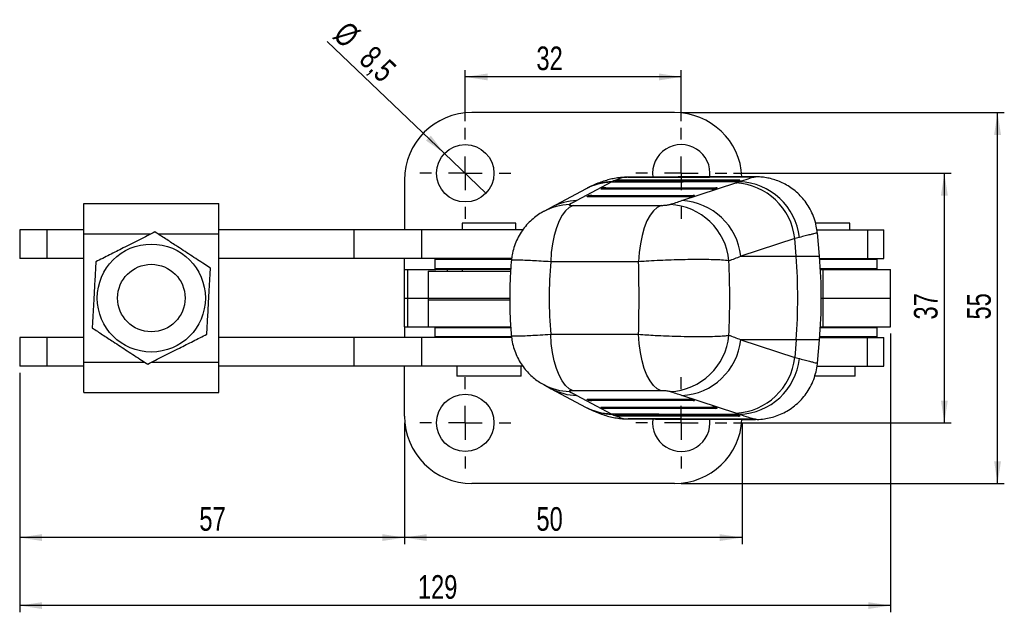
# Model space of a CAD drawing. Extents: x 44 to 396, y 7 to 317.
# Tile 1 of 8: x 95 to 241, y 7 to 95. Entities that reach past the tile are written whole.
import ezdxf

# ---------------------------------------------------------------- set-up
doc = ezdxf.new("R2010")
doc.units = 0
doc.layers.get('0').update_dxf_attribs({"linetype": 'CONTINUOUS'})
doc.styles.add('SLDTEXTSTYLE0', font='TXT', dxfattribs={"width": 0.75})
doc.dimstyles.new('SLDDIMSTYLE0', dxfattribs={"dimtxt": 3.5, "dimasz": 3.302, "dimexe": 0, "dimexo": 0.0625, "dimgap": 0.875, "dimtad": 1, "dimdec": 0, "dimrnd": 1e-09, "dimzin": 12, "dimtxsty": 'SLDTEXTSTYLE0', "dimsah": 1, "dimcen": 0.09, "dimazin": 3, "dimtfac": 1, "dimtdec": 0, "dimtofl": 0, "dimtmove": 0, "dimatfit": 3, "dimtolj": 1, "dimtzin": 12})
doc.dimstyles.new('SLDDIMSTYLE1', dxfattribs={"dimtxt": 3.5, "dimasz": 3.302, "dimexe": 0, "dimexo": 0.0625, "dimgap": 0.875, "dimtad": 1, "dimdec": 3, "dimrnd": 1e-09, "dimzin": 12, "dimtxsty": 'SLDTEXTSTYLE0', "dimsah": 1, "dimcen": 0.09, "dimazin": 3, "dimtfac": 1, "dimtdec": 3, "dimtofl": 0, "dimtmove": 0, "dimatfit": 3, "dimtolj": 1, "dimtzin": 12})
doc.dimstyles.new('SLDDIMSTYLE2', dxfattribs={"dimtxt": 3.5, "dimasz": 3.302, "dimexe": 0, "dimexo": 0.0625, "dimgap": 0.875, "dimtad": 1, "dimdec": 3, "dimrnd": 1e-09, "dimzin": 12, "dimtxsty": 'SLDTEXTSTYLE0', "dimblk1": 'NONE', "dimsah": 1, "dimcen": 0, "dimazin": 3, "dimtfac": 1, "dimtdec": 3, "dimtmove": 0, "dimatfit": 3, "dimtolj": 1, "dimtzin": 12})

# ---------------------------------------------------------------- blocks, each defined once
blk = doc.blocks.new('_D_2')
at = {"color": 179, "linetype": 'CONTINUOUS'}
for p, q in [((200.76, 72.42), (232.98, 72.42)), ((231.98, 35.42), (231.98, 72.42)), ((200.76, 35.42), (232.98, 35.42))]:
    blk.add_line(p, q, dxfattribs=at)
for points in [[(231.98, 72.42), (231.47, 69.12), (232.49, 69.12)], [(231.98, 35.42), (232.49, 38.73), (231.47, 38.73)]]:
    blk.add_solid(points, dxfattribs=at)
at = {"color": 179, "linetype": 'CONTINUOUS', "insert": (227.47, 50.74, -58.07), "char_height": 3.5, "attachment_point": 1, "rotation": 90, "style": 'SLDTEXTSTYLE0'}
blk.add_mtext('37', dxfattribs=at)
blk = doc.blocks.new('_D_3')
at = {"color": 179, "linetype": 'CONTINUOUS'}
for p, q in [((193.01, 81.42), (240.86, 81.42)), ((239.86, 26.42), (239.86, 81.42)), ((193.01, 26.42), (240.86, 26.42))]:
    blk.add_line(p, q, dxfattribs=at)
for points in [[(239.86, 81.42), (239.35, 78.12), (240.37, 78.12)], [(239.86, 26.42), (240.37, 29.73), (239.35, 29.73)]]:
    blk.add_solid(points, dxfattribs=at)
at = {"color": 179, "linetype": 'CONTINUOUS', "insert": (235.35, 50.74, -58.07), "char_height": 3.5, "attachment_point": 1, "rotation": 90, "style": 'SLDTEXTSTYLE0'}
blk.add_mtext('55', dxfattribs=at)
blk = doc.blocks.new('_D_4')
at = {"color": 179, "linetype": 'CONTINUOUS'}
for p, q in [((161.01, 80.17), (161.01, 87.71)), ((193.01, 80.17), (193.01, 87.71)), ((193.01, 86.71), (161.01, 86.71))]:
    blk.add_line(p, q, dxfattribs=at)
for points in [[(161.01, 86.71), (164.31, 86.2), (164.31, 87.22)], [(193.01, 86.71), (189.71, 87.22), (189.71, 86.2)]]:
    blk.add_solid(points, dxfattribs=at)
at = {"color": 179, "linetype": 'CONTINUOUS', "insert": (171.55, 91.22, -58.07), "char_height": 3.5, "attachment_point": 1, "style": 'SLDTEXTSTYLE0'}
blk.add_mtext('32', dxfattribs=at)
blk = doc.blocks.new('_D_5')
at = {"color": 179, "linetype": 'CONTINUOUS'}
for p, q in [((152.01, 35.42), (152.01, 17.41)), ((202.01, 35.42), (202.01, 17.41)), ((202.01, 18.41), (152.01, 18.41))]:
    blk.add_line(p, q, dxfattribs=at)
for points in [[(152.01, 18.41), (155.31, 17.9), (155.31, 18.92)], [(202.01, 18.41), (198.71, 18.92), (198.71, 17.9)]]:
    blk.add_solid(points, dxfattribs=at)
at = {"color": 179, "linetype": 'CONTINUOUS', "insert": (171.55, 22.92, -58.07), "char_height": 3.5, "attachment_point": 1, "style": 'SLDTEXTSTYLE0'}
blk.add_mtext('50', dxfattribs=at)
blk = doc.blocks.new('_D_6')
at = {"color": 179, "linetype": 'CONTINUOUS'}
for p, q in [((224.01, 48.67), (224.01, 7.33)), ((95.01, 42.82), (95.01, 7.33)), ((224.01, 8.33), (95.01, 8.33))]:
    blk.add_line(p, q, dxfattribs=at)
for points in [[(95.01, 8.33), (98.31, 7.82), (98.31, 8.83)], [(224.01, 8.33), (220.71, 8.83), (220.71, 7.82)]]:
    blk.add_solid(points, dxfattribs=at)
at = {"color": 179, "linetype": 'CONTINUOUS', "insert": (153.99, 12.84, -58.07), "char_height": 3.5, "attachment_point": 1, "style": 'SLDTEXTSTYLE0'}
blk.add_mtext('129', dxfattribs=at)
blk = doc.blocks.new('_D_7')
at = {"color": 179, "linetype": 'CONTINUOUS'}
for p, q in [((95.01, 42.82), (95.01, 17.41)), ((152.01, 35.42), (152.01, 17.41)), ((152.01, 18.41), (95.01, 18.41))]:
    blk.add_line(p, q, dxfattribs=at)
for points in [[(95.01, 18.41), (98.31, 17.9), (98.31, 18.92)], [(152.01, 18.41), (148.71, 18.92), (148.71, 17.9)]]:
    blk.add_solid(points, dxfattribs=at)
at = {"color": 179, "linetype": 'CONTINUOUS', "insert": (121.62, 22.92, -58.07), "char_height": 3.5, "attachment_point": 1, "style": 'SLDTEXTSTYLE0'}
blk.add_mtext('57', dxfattribs=at)
blk = doc.blocks.new('_D_8')
at = {"color": 179, "linetype": 'CONTINUOUS'}
for q in [(140.57, 91.95), (164.08, 69.49)]:
    blk.add_line((157.94, 75.36), q, dxfattribs=at)
blk.add_solid([(157.94, 75.36), (155.9, 78.01), (155.2, 77.27)], dxfattribs=at)
at = {"color": 179, "linetype": 'CONTINUOUS', "char_height": 3.5, "attachment_point": 1, "rotation": 316.3024, "style": 'SLDTEXTSTYLE0'}
for s, insert in [('%%c', (143.67, 95.2, -58.07)), ('8,5', (147.52, 91.59, -58.07))]:
    blk.add_mtext(s, dxfattribs=dict(at, insert=insert))
blk = doc.blocks.new('_NONE')
blk = doc.blocks.new('SW_CENTERMARKSYMBOL_4')
at = {"color": 0, "linetype": 'CONTINUOUS'}
for p, q in [((0, 5), (0, 6.75)), ((0, 0), (0, 2.5)), ((-5, 0), (-6.75, 0)), ((0, 0), (-2.5, 0)), ((0, 0), (0, -2.5)), ((0, 0), (2.5, 0)), ((5, 0), (6.75, 0)), ((0, -5), (0, -6.75))]:
    blk.add_line(p, q, dxfattribs=at)
blk = doc.blocks.new('SW_CENTERMARKSYMBOL_5')
at = {"color": 0, "linetype": 'CONTINUOUS'}
for p, q in [((0, 5), (0, 6.75)), ((0, 0), (0, 2.5)), ((-5, 0), (-6.75, 0)), ((0, 0), (-2.5, 0)), ((0, 0), (0, -2.5)), ((0, 0), (2.5, 0)), ((5, 0), (6.75, 0)), ((0, -5), (0, -6.75))]:
    blk.add_line(p, q, dxfattribs=at)
blk = doc.blocks.new('SW_CENTERMARKSYMBOL_6')
at = {"color": 0, "linetype": 'CONTINUOUS'}
for p, q in [((0, 5), (0, 6.75)), ((0, 0), (0, 2.5)), ((-5, 0), (-6.75, 0)), ((0, 0), (-2.5, 0)), ((0, 0), (0, -2.5)), ((0, 0), (2.5, 0)), ((5, 0), (6.75, 0)), ((0, -5), (0, -6.75))]:
    blk.add_line(p, q, dxfattribs=at)
blk = doc.blocks.new('SW_CENTERMARKSYMBOL_7')
at = {"color": 0, "linetype": 'CONTINUOUS'}
for p, q in [((0, 5), (0, 6.75)), ((0, 0), (0, 2.5)), ((-5, 0), (-6.75, 0)), ((0, 0), (-2.5, 0)), ((0, 0), (0, -2.5)), ((0, 0), (2.5, 0)), ((5, 0), (6.75, 0)), ((0, -5), (0, -6.75))]:
    blk.add_line(p, q, dxfattribs=at)

msp = doc.modelspace()

# ---------------------------------------------------------------- linework, layer by layer
at = {"color": 7, "linetype": 'CONTINUOUS'}
for p, q in [((192.008825, 81.424526), (162.008825, 81.424526)), ((185.896276, 71.84561), (184.994708, 71.842092)), ((185.29305, 71.841522), (185.169004, 71.834412)), ((185.452398, 71.843779), (185.861209, 71.843779)), ((185.861209, 71.843779), (185.861209, 71.846)), ((203.980104, 71.91619), (199.140475, 71.897301)), ((203.721064, 71.913817), (203.721064, 71.909358)), ((203.784945, 71.899527), (203.838666, 71.902564)), ((203.838666, 71.902564), (203.950655, 71.91187)), ((203.950655, 71.91187), (203.950763, 71.912509)), ((203.980277, 71.893899), (203.989501, 71.895105)), ((152.008825, 71.424526), (152.008825, 64.02406)), ((178.821012, 70.086575), (173.758008, 67.369445)), ((182.611974, 71.086366), (177.54897, 68.369237)), ((181.12476, 70.128445), (181.273639, 70.211963)), ((181.311576, 70.226266), (181.83746, 70.226266)), ((197.536357, 70.089946), (181.349237, 70.083358)), ((181.83746, 70.278533), (198.118913, 70.285163)), ((181.83746, 70.226266), (181.83746, 70.278533)), ((198.118913, 70.232893), (181.83746, 70.226266)), ((182.766615, 71.162608), (182.611974, 71.086366)), ((183.187209, 71.272363), (183.180456, 71.268434)), ((183.33602, 71.342501), (183.187209, 71.272363)), ((183.372924, 71.35384), (183.33602, 71.342501)), ((183.372924, 71.35384), (183.900106, 71.35384)), ((201.488488, 71.415634), (183.900106, 71.39562)), ((183.900106, 71.35384), (183.900106, 71.39562)), ((193.08648, 68.369237), (201.085766, 70.983135)), ((198.32014, 70.23033), (198.076929, 70.146774)), ((198.118913, 70.285163), (198.118913, 70.232893)), ((201.446458, 71.29724), (201.689648, 71.370366)), ((201.488488, 71.415634), (201.488488, 71.371848)), ((201.689648, 71.370366), (201.694566, 71.371848)), ((179.062114, 68.971338), (179.210993, 69.054857)), ((179.24893, 69.069158), (179.774814, 69.069158)), ((194.16678, 68.932309), (179.286591, 68.926251)), ((179.774814, 69.121428), (194.749335, 69.127523)), ((179.774814, 69.069158), (179.774814, 69.121428)), ((194.749335, 69.075254), (179.774814, 69.069158)), ((194.950565, 69.072691), (194.707351, 68.989135)), ((194.749335, 69.127523), (194.749335, 69.075254)), ((104.508827, 67.924061), (124.508827, 67.924061)), ((104.508827, 63.42406), (104.508827, 67.924061)), ((124.508827, 63.42406), (124.508827, 67.924061)), ((173.758624, 67.369776), (172.636471, 66.766106)), ((176.987072, 67.659862), (190.006111, 67.659862)), ((160.540075, 65.02406), (160.540075, 64.02406)), ((168.477575, 65.02406), (160.540075, 65.02406)), ((168.477575, 64.02406), (168.477575, 65.02406)), ((217.977575, 65.02406), (212.867143, 65.02406)), ((217.977575, 64.02406), (217.977575, 65.02406)), ((95.008823, 64.02406), (95.008823, 59.77406)), ((99.008823, 64.02406), (95.008823, 64.02406)), ((99.008823, 64.02406), (99.008823, 59.77406)), ((104.508827, 64.02406), (99.008823, 64.02406)), ((104.508827, 44.42406), (104.508827, 63.42406)), ((144.508826, 64.02406), (124.508827, 64.02406)), ((124.508827, 44.42406), (124.508827, 63.42406)), ((144.508826, 64.02406), (144.508826, 59.77406)), ((154.508824, 64.02406), (144.508826, 64.02406)), ((154.508824, 64.02406), (154.508824, 59.77406)), ((169.542112, 64.02406), (154.508824, 64.02406)), ((209.81289, 62.730375), (201.813605, 60.116476)), ((210.510115, 62.906661), (209.81289, 62.730375)), ((210.018917, 60.116476), (209.81289, 62.730375)), ((213.08774, 64.02406), (220.570235, 64.02406)), ((213.481332, 60.116476), (213.178779, 63.574672)), ((220.570235, 64.02406), (220.570235, 59.77406)), ((220.570235, 64.02406), (223.008825, 64.02406)), ((223.008825, 59.77406), (223.008825, 64.02406)), ((201.813605, 60.116476), (210.018917, 60.116476)), ((99.008823, 59.77406), (95.008823, 59.77406)), ((104.508827, 59.77406), (99.008823, 59.77406)), ((144.508826, 59.77406), (124.508827, 59.77406)), ((154.508824, 59.77406), (144.508826, 59.77406)), ((152.008825, 58.17406), (152.008825, 59.77406)), ((167.914033, 59.77406), (154.508824, 59.77406)), ((156.658825, 59.77406), (156.508825, 59.62406)), ((156.508825, 59.62406), (156.508825, 58.32406)), ((167.87196, 59.62406), (156.508825, 59.62406)), ((186.685287, 59.30244), (173.666248, 59.30244)), ((213.510456, 59.77406), (220.570235, 59.77406)), ((222.008827, 59.62406), (213.52269, 59.62406)), ((220.570235, 59.77406), (223.008825, 59.77406)), ((222.008827, 59.62406), (221.858824, 59.77406)), ((222.008827, 58.32406), (222.008827, 59.62406)), ((152.008825, 53.92406), (152.008825, 58.17406)), ((152.008825, 58.17406), (152.481018, 58.17406)), ((152.481018, 53.92406), (152.481018, 58.17406)), ((152.481018, 58.17406), (156.658825, 58.17406)), ((155.508824, 57.89281), (155.508824, 53.64281)), ((155.508824, 57.89281), (167.741549, 57.89281)), ((156.508825, 58.32406), (156.658825, 58.17406)), ((156.508825, 58.32406), (167.765428, 58.32406)), ((167.752653, 58.17406), (156.658825, 58.17406)), ((160.540075, 58.17406), (160.540075, 57.89281)), ((213.615327, 58.32406), (222.008827, 58.32406)), ((213.624476, 58.17406), (214.008826, 58.17406)), ((214.008826, 53.92406), (214.008826, 58.17406)), ((214.008826, 58.17406), (224.008823, 58.17406)), ((221.858824, 58.17406), (222.008827, 58.32406)), ((224.008823, 53.92406), (224.008823, 58.17406)), ((152.008825, 49.67406), (152.008825, 53.92406)), ((152.008825, 53.92406), (152.481018, 53.92406)), ((152.481018, 49.67406), (152.481018, 53.92406)), ((152.481018, 53.92406), (155.508824, 53.92406)), ((155.508824, 53.92406), (155.508824, 49.67406)), ((155.508824, 53.92406), (167.631331, 53.92406)), ((155.508824, 53.64281), (167.63351, 53.64281)), ((213.751699, 53.92406), (214.008826, 53.92406)), ((214.008826, 49.67406), (214.008826, 53.92406)), ((214.008826, 53.92406), (224.008823, 53.92406)), ((224.008823, 49.67406), (224.008823, 53.92406)), ((152.008825, 49.67406), (152.481018, 49.67406)), ((152.008825, 49.67406), (152.008825, 48.07406)), ((152.481018, 49.67406), (155.508824, 49.67406)), ((155.508824, 49.67406), (167.769207, 49.67406)), ((156.658825, 49.67406), (156.508825, 49.52406)), ((213.624476, 49.67406), (214.008826, 49.67406)), ((214.008826, 49.67406), (224.008823, 49.67406)), ((222.008827, 49.52406), (221.858824, 49.67406)), ((156.508825, 49.52406), (156.508825, 48.22406)), ((167.777048, 49.52406), (156.508825, 49.52406)), ((156.508825, 48.22406), (156.658825, 48.07406)), ((156.508825, 48.22406), (167.873366, 48.22406)), ((173.666248, 48.54568), (186.685287, 48.54568)), ((213.52269, 48.22406), (222.008827, 48.22406)), ((222.008827, 49.52406), (213.615327, 49.52406)), ((221.858824, 48.07406), (222.008827, 48.22406)), ((222.008827, 48.22406), (222.008827, 49.52406)), ((95.008823, 48.07406), (95.008823, 43.824061)), ((99.008823, 48.07406), (95.008823, 48.07406)), ((99.008823, 48.07406), (99.008823, 43.824061)), ((104.508827, 48.07406), (99.008823, 48.07406)), ((144.508826, 48.07406), (124.508827, 48.07406)), ((144.508826, 48.07406), (144.508826, 43.824061)), ((154.508824, 48.07406), (144.508826, 48.07406)), ((154.508824, 48.07406), (154.508824, 43.824061)), ((167.914772, 48.07406), (154.508824, 48.07406)), ((210.018917, 47.731645), (201.813605, 47.731645)), ((201.813605, 47.731645), (209.81289, 45.117746)), ((210.018917, 47.731645), (209.81289, 45.117746)), ((213.178741, 44.272989), (213.481332, 47.731645)), ((213.510456, 48.07406), (220.570235, 48.07406)), ((220.570235, 43.824061), (220.570235, 48.07406)), ((220.570235, 48.07406), (223.008825, 48.07406)), ((223.008825, 43.824061), (223.008825, 48.07406)), ((99.008823, 43.824061), (95.008823, 43.824061)), ((104.508827, 43.824061), (99.008823, 43.824061)), ((104.508827, 39.92406), (104.508827, 44.42406)), ((124.508827, 39.92406), (124.508827, 44.42406)), ((144.508826, 43.824061), (124.508827, 43.824061)), ((154.508824, 43.824061), (144.508826, 43.824061)), ((152.008825, 36.423594), (152.008825, 43.824061)), ((169.538985, 43.824061), (154.508824, 43.824061)), ((159.746325, 43.824061), (159.746325, 42.32406)), ((169.271325, 42.32406), (169.271325, 43.824061)), ((209.81289, 45.117746), (210.510115, 44.94146)), ((213.109283, 43.824061), (220.570235, 43.824061)), ((218.771326, 42.32406), (218.771326, 43.824061)), ((220.570235, 43.824061), (223.008825, 43.824061)), ((169.271325, 42.32406), (159.746325, 42.32406)), ((218.771326, 42.32406), (212.763997, 42.32406)), ((172.636471, 41.082014), (173.758624, 40.478345)), ((104.508827, 39.92406), (124.508827, 39.92406)), ((173.758008, 40.478675), (178.821012, 37.761545)), ((190.006111, 40.188258), (176.987072, 40.188258)), ((177.54897, 39.478884), (182.611974, 36.761754)), ((201.085766, 36.864985), (193.08648, 39.478884)), ((179.210993, 38.793264), (179.062114, 38.876782)), ((179.774814, 38.778962), (179.24893, 38.778962)), ((179.286591, 38.921869), (194.16678, 38.915812)), ((179.774814, 38.778962), (194.749335, 38.772867)), ((179.774814, 38.726693), (179.774814, 38.778962)), ((194.749335, 38.720597), (179.774814, 38.726693)), ((194.707351, 38.858985), (194.950565, 38.775429)), ((194.749335, 38.772867), (194.749335, 38.720597)), ((181.273639, 37.636158), (181.12476, 37.719675)), ((181.83746, 37.621855), (181.311576, 37.621855)), ((181.349237, 37.764762), (197.536357, 37.758174)), ((181.83746, 37.621855), (198.118913, 37.615227)), ((181.83746, 37.569587), (181.83746, 37.621855)), ((198.118913, 37.562958), (181.83746, 37.569587)), ((182.611974, 36.761754), (182.766615, 36.685512)), ((183.187209, 36.575758), (183.33602, 36.50562)), ((183.33602, 36.50562), (183.372924, 36.49428)), ((183.900106, 36.49428), (183.372924, 36.49428)), ((183.900106, 36.452501), (183.900106, 36.49428)), ((198.076929, 37.701347), (198.32014, 37.61779)), ((198.118913, 37.615227), (198.118913, 37.562958)), ((201.689648, 36.477755), (201.446458, 36.55088)), ((201.488488, 36.476272), (201.488488, 36.432487)), ((201.694566, 36.476272), (201.689648, 36.477755)), ((183.900106, 36.452501), (201.488488, 36.432487)), ((184.991904, 36.00767), (185.886629, 36.003695)), ((185.169004, 36.013708), (185.29305, 36.006598)), ((198.865595, 35.951811), (203.986645, 35.933048)), ((203.721064, 35.938763), (203.721064, 35.934304)), ((203.838666, 35.945556), (203.784945, 35.948594)), ((203.950655, 35.93625), (203.838666, 35.945556)), ((203.952205, 35.935594), (203.950655, 35.93625)), ((192.008825, 26.423595), (162.008825, 26.423595))]:
    msp.add_line(p, q, dxfattribs=at)
at = {"color": 8, "linetype": 'CONTINUOUS'}
for p, q in [((185.861172, 71.831443), (185.861209, 71.843779)), ((203.956525, 71.909358), (203.721064, 71.909358)), ((181.127253, 70.103154), (181.12476, 70.128445)), ((183.187209, 71.272363), (183.188238, 71.258531)), ((198.118913, 70.232893), (198.327207, 70.232893)), ((201.486443, 71.308468), (201.488488, 71.371848)), ((201.488488, 71.371848), (201.696696, 71.371848)), ((179.064607, 68.946048), (179.062114, 68.971338)), ((194.749335, 69.075254), (194.95763, 69.075254)), ((104.508827, 63.42406), (114.456544, 63.42406)), ((115.508734, 63.42406), (124.508827, 63.42406)), ((210.018917, 60.116476), (213.481332, 60.116476)), ((158.397597, 57.89281), (158.397597, 58.17406)), ((213.481332, 47.731645), (210.018917, 47.731645)), ((104.508827, 44.42406), (113.50892, 44.42406)), ((114.561102, 44.42406), (124.508827, 44.42406)), ((179.064607, 38.902072), (179.062114, 38.876782)), ((194.95763, 38.772867), (194.749335, 38.772867)), ((181.127253, 37.744966), (181.12476, 37.719675)), ((198.327207, 37.615227), (198.118913, 37.615227)), ((201.486443, 36.539652), (201.488488, 36.476272)), ((201.698887, 36.476272), (201.488488, 36.476272)), ((185.861172, 36.016694), (185.861209, 36.004341)), ((203.956525, 35.938763), (203.721064, 35.938763))]:
    msp.add_line(p, q, dxfattribs=at)
at = {"color": 7, "linetype": 'CONTINUOUS', "flags": 128}
for points in [[(181.349237, 70.083358), (181.288373, 70.084161), (181.234364, 70.086599), (181.18882, 70.090598), (181.153099, 70.096039), (181.128266, 70.102759), (181.115063, 70.11056), (181.113882, 70.119208), (181.12476, 70.128445)], [(183.411468, 71.232627), (184.145513, 71.233208), (187.09288, 71.235462), (198.882348, 71.243481), (200.905648, 71.244717)], [(201.488488, 71.371848), (192.651736, 71.363357), (183.900106, 71.35384)], [(179.286591, 68.926251), (179.225728, 68.927054), (179.171718, 68.929492), (179.126174, 68.93349), (179.090453, 68.938932), (179.06562, 68.945653), (179.052417, 68.953454), (179.051236, 68.962102), (179.062114, 68.971338)], [(176.987072, 67.659862), (176.418378, 67.369096), (175.874609, 66.879412), (175.368114, 66.201931), (174.910399, 65.35204), (174.511858, 64.349044), (174.181543, 63.215721), (173.926957, 61.977813), (173.753882, 60.663435), (173.666248, 59.30244)], [(190.006111, 67.659862), (189.437418, 67.369096), (188.893649, 66.879412), (188.387154, 66.201931), (187.929438, 65.35204), (187.530897, 64.349044), (187.200582, 63.215721), (186.945996, 61.977813), (186.772921, 60.663435), (186.685287, 59.30244)], [(176.987072, 40.188258), (176.418378, 40.479025), (175.874609, 40.968708), (175.368114, 41.64619), (174.910399, 42.49608), (174.511858, 43.499076), (174.181543, 44.632399), (173.926957, 45.870308), (173.753882, 47.184685), (173.666248, 48.54568)], [(190.006111, 40.188258), (189.437418, 40.479025), (188.893649, 40.968708), (188.387154, 41.64619), (187.929438, 42.49608), (187.530897, 43.499076), (187.200582, 44.632399), (186.945996, 45.870308), (186.772921, 47.184685), (186.685287, 48.54568)], [(179.062114, 38.876782), (179.051236, 38.886019), (179.052417, 38.894666), (179.06562, 38.902467), (179.090453, 38.909188), (179.126174, 38.91463), (179.171718, 38.918628), (179.225728, 38.921066), (179.286591, 38.921869)], [(181.12476, 37.719675), (181.113882, 37.728912), (181.115063, 37.73756), (181.128266, 37.745361), (181.153099, 37.752081), (181.18882, 37.757522), (181.234364, 37.761521), (181.288373, 37.763959), (181.349237, 37.764762)], [(200.905648, 36.603403), (200.178872, 36.603843), (197.231506, 36.605675), (185.442037, 36.613906), (183.411468, 36.615493)], [(183.900106, 36.49428), (192.651736, 36.484764), (201.488488, 36.476272)]]:
    msp.add_lwpolyline(points, dxfattribs=at)
at = {"color": 8, "linetype": 'CONTINUOUS', "flags": 128}
for points in [[(181.303123, 70.083803), (181.28638, 70.134262), (181.273639, 70.211963)], [(183.33602, 71.342501), (183.347737, 71.264318), (183.357196, 71.231874)], [(183.892314, 71.231662), (183.897342, 71.280147), (183.900106, 71.35384)], [(198.118913, 70.232893), (198.116204, 70.160535), (198.116184, 70.160259)], [(179.240477, 68.926696), (179.223734, 68.977155), (179.210993, 69.054857)], [(194.749335, 69.075254), (194.746629, 69.002896), (194.746609, 69.002622)], [(179.240477, 38.921424), (179.223734, 38.870965), (179.210993, 38.793264)], [(194.749335, 38.772867), (194.746629, 38.845224), (194.746609, 38.845499)], [(181.303123, 37.764317), (181.28638, 37.713858), (181.273639, 37.636158)], [(183.33602, 36.50562), (183.347737, 36.583802), (183.357202, 36.616265)], [(183.900106, 36.49428), (183.897342, 36.567974), (183.89231, 36.616488)], [(198.118913, 37.615227), (198.116204, 37.687585), (198.116184, 37.687861)]]:
    msp.add_lwpolyline(points, dxfattribs=at)
at = {"color": 7, "linetype": 'CONTINUOUS'}
for centre, radius in [((161.008825, 72.424525), 4.25), ((114.508825, 53.92406), 8), ((114.508825, 53.92406), 5), ((161.008825, 35.423595), 4.25)]:
    msp.add_circle(centre, radius, dxfattribs=at)
for centre, radius, start, end in [((162.008825, 71.424525), 10, 90, 180), ((192.008825, 71.424525), 10, 2.80369994, 90), ((193.008825, 72.424525), 4.25, 352.69898292, 187.82319525), ((181.35806, 70.045512), 0.186635, 104.42214597, 116.89343323), ((197.579712, 72.277044), 2.187528, 268.86438512, 283.13794408), ((198.253487, 70.425133), 0.20589, 288.88856244, 290.98061726), ((200.628547, 61.758878), 9.235581, 6.03814671, 87.16234185), ((201.302016, 61.90128), 9.262822, 6.23112043, 88.1783573), ((179.295412, 68.888387), 0.186651, 104.42001653, 116.8901723), ((194.210139, 71.119398), 2.18752, 268.86426298, 283.13787095), ((194.882019, 69.272732), 0.211458, 288.9145566, 290.95095663), ((190.874653, 58.568673), 9.242557, 5.55062882, 87.11110164), ((192.62926, 59.144977), 9.235584, 6.03816166, 87.16233588), ((131.429588, 53.92406), 78.832916, 355.49470986, 4.50529014), ((142.7017, 53.92406), 71.05, 355, 5), ((190.874653, 49.279447), 9.242557, 272.88889836, 354.44937118), ((192.62926, 48.703144), 9.235584, 272.83766412, 353.96183834), ((200.628547, 46.089242), 9.235581, 272.83765815, 353.96185329), ((201.302016, 45.94684), 9.262822, 271.8216427, 353.76887957), ((179.295412, 38.959733), 0.186651, 243.1098277, 255.57998347), ((194.210139, 36.728722), 2.18752, 76.86212905, 91.13573702), ((194.882019, 38.575389), 0.211458, 69.04904337, 71.0854434), ((181.35806, 37.802608), 0.186635, 243.10656677, 255.57785403), ((197.579712, 35.571076), 2.187528, 76.86205592, 91.13561488), ((198.253487, 37.422987), 0.20589, 69.01938274, 71.11143756), ((162.008825, 36.423595), 10, 180, 270), ((193.008825, 35.423595), 4.25, 172.18321543, 7.29440876), ((192.008825, 36.423595), 10, 270, 357.20009481)]:
    msp.add_arc(centre, radius, start, end, dxfattribs=at)
at = {"color": 8, "linetype": 'CONTINUOUS'}
for centre, radius, start, end in [((182.812411, 62.639266), 8.449478, 91.35928946, 118.18916927), ((182.962472, 62.695867), 8.469006, 91.32515527, 116.95882105), ((180.923064, 70.223946), 0.914399, 351.16803393, 0.14535911), ((178.873479, 69.065848), 0.90134, 351.10286998, 0.21041012), ((176.644983, 59.321707), 8.454993, 91.36866713, 118.54587152), ((177.749434, 59.922026), 8.449589, 91.3594532, 118.17670036), ((176.645053, 48.526821), 8.455403, 241.66782609, 268.63092827), ((177.749434, 47.926095), 8.449589, 241.82329964, 268.6405468), ((178.873479, 38.782272), 0.90134, 359.78958988, 8.89713002), ((182.812411, 45.208854), 8.449478, 241.81083073, 268.64071054), ((182.962473, 45.152261), 8.469014, 243.04719533, 268.67483967), ((180.923064, 37.624174), 0.914399, 359.85464089, 8.83196607)]:
    msp.add_arc(centre, radius, start, end, dxfattribs=at)
at = {"color": 7, "linetype": 'CONTINUOUS'}
for centre, major_axis, ratio, start_param, end_param in [((181.66686, 70.222404), (0.405989, 0.024098), 0.1248675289, 1.1297240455, 2.6289945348), ((197.948313, 70.229031), (0.405989, 0.024098), 0.1248675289, 5.9082954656, 7.4129093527), ((177.882871, 70.985005), (25.607502, 1.520178), 0.1248732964, 5.8388839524, 5.8886930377), ((179.604214, 69.065297), (0.405989, 0.024098), 0.1248675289, 1.1297240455, 2.6289945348), ((194.578736, 69.071392), (0.405989, 0.024098), 0.1248675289, 5.9082954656, 7.4129093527), ((224.876467, 62.972988), (123.816261, 57.26192), 0.1901904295, 1.8736923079, 1.8833342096), ((120.239521, 62.972988), (202.271942, 59.866605), 0.0780840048, 5.0483676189, 5.0576013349), ((120.768237, 53.92406), (204.651798, 68.144516), 0.098266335, 5.0773896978, 5.0866234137), ((248.975115, 53.92406), (75.525569, 0), 0.9407410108, 3.0658216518, 3.2173636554), ((162.280805, 53.92406), (0, 71.05), 0.3444715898, 4.6366179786, 4.7881599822), ((162.280805, 53.92406), (0, 71.05), 0.5335457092, 4.6343562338, 4.790421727), ((120.768237, 53.92406), (204.651798, -68.144516), 0.098266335, 1.1965618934, 1.2057956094), ((224.876467, 44.875132), (123.816261, -57.26192), 0.1901904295, 4.3998510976, 4.4094929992), ((120.239521, 44.875132), (202.271942, -59.866605), 0.0780840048, 1.2255839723, 1.2348176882), ((179.604214, 38.782824), (0.405989, -0.024098), 0.1248675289, 3.6541907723, 5.1534612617), ((194.578736, 38.776728), (0.405989, -0.024098), 0.1248675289, 5.1534612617, 6.6580751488), ((181.66686, 37.625717), (0.405989, -0.024098), 0.1248675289, 3.6541907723, 5.1534612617), ((197.948313, 37.619089), (0.405989, -0.024098), 0.1248675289, 5.1534612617, 6.6580751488), ((177.882871, 36.863115), (25.607502, -1.520178), 0.1248732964, 0.3944922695, 0.4443013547)]:
    msp.add_ellipse(centre, major_axis=major_axis, ratio=ratio, start_param=start_param, end_param=end_param, dxfattribs=at)
for points, knots in [([(184.997814, 71.837625), (184.728774, 71.830945), (184.145272, 71.816457), (183.321689, 71.7051), (182.491571, 71.537338), (181.671508, 71.308729), (180.825282, 71.01271), (179.962037, 70.654816), (179.395802, 70.36995), (179.107877, 70.225098)], [0, 0, 0, 0, 0.0986644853, 0.21398694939, 0.33686729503, 0.47203555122, 0.62625376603, 0.80995326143, 1, 1, 1, 1]), ([(185.169004, 71.834412), (185.165096, 71.834), (185.154698, 71.832902), (185.176461, 71.831321), (185.243288, 71.830106), (185.325229, 71.829787), (185.380931, 71.829948), (185.396134, 71.829992)], [0, 0, 0, 0, 0.15137722, 0.4027906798, 0.6542038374, 0.905624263, 1, 1, 1, 1]), ([(185.452398, 71.843779), (185.418112, 71.843465), (185.349539, 71.842835), (185.307129, 71.842021), (185.295025, 71.841592), (185.29305, 71.841522)], [0, 0, 0, 0, 0.4555718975, 0.9111813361, 1, 1, 1, 1]), ([(185.396134, 71.829992), (185.640441, 71.830896), (186.867264, 71.835437), (192.024192, 71.854054), (197.737655, 71.873036), (202.468612, 71.887462), (203.269479, 71.889904)], [0, 0, 0, 0, 0.04100655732, 0.20592046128, 0.86557659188, 1, 1, 1, 1]), ([(185.861209, 71.846), (185.81788, 71.845812), (185.731221, 71.845437), (185.591722, 71.844741), (185.500355, 71.844163), (185.45778, 71.843822), (185.452398, 71.843779)], [0, 0, 0, 0, 0.3179931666, 0.6359881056, 0.9539844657, 1, 1, 1, 1]), ([(203.721064, 71.913817), (200.744427, 71.90337), (194.791153, 71.882477), (188.837857, 71.858159), (185.861209, 71.846)], [0, 0, 0, 0, 0.4999999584, 1, 1, 1, 1]), ([(203.721064, 71.909358), (200.573, 71.898635), (197.023158, 71.886544), (191.06989, 71.864451), (188.26466, 71.853318), (185.861209, 71.843779)], [0, 0, 0, 0, 0.528794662, 0.5962831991, 1, 1, 1, 1]), ([(203.269479, 71.889904), (203.310369, 71.890128), (203.394447, 71.890588), (203.531876, 71.892627), (203.659609, 71.895375), (203.741861, 71.897823), (203.776074, 71.899176), (203.784945, 71.899527)], [0, 0, 0, 0, 0.2203510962, 0.4530741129, 0.6857981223, 0.9185281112, 1, 1, 1, 1]), ([(203.95087, 71.913135), (203.938785, 71.913408), (203.914614, 71.913954), (203.829993, 71.91411), (203.755749, 71.91391), (203.721064, 71.913817)], [0, 0, 0, 0, 0.3476000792, 0.695211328, 1, 1, 1, 1]), ([(203.838666, 71.899527), (203.851301, 71.900793), (203.890294, 71.904701), (203.92631, 71.907479), (203.950655, 71.909358)], [0, 0, 0, 0, 0.324045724, 1, 1, 1, 1]), ([(213.15034, 63.571973), (213.112449, 63.905484), (213.028685, 64.64278), (212.719013, 65.738899), (212.264745, 66.828731), (211.691646, 67.818618), (211.024086, 68.702318), (210.279703, 69.475734), (209.477259, 70.136812), (208.634806, 70.68549), (207.770142, 71.123986), (206.900683, 71.456302), (206.043496, 71.690276), (205.215423, 71.830698), (204.533276, 71.893983), (204.130176, 71.888651), (203.989508, 71.88679)], [0, 0, 0, 0, 0.0739776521, 0.1635430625, 0.2501663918, 0.3339782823, 0.4152069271, 0.493967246, 0.5702880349, 0.6441246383, 0.7153611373, 0.78380413, 0.8491712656, 0.9110699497, 0.9689666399, 1, 1, 1, 1]), ([(179.122638, 70.243223), (179.051036, 70.207841), (178.948938, 70.157389), (178.852139, 70.101102), (178.823226, 70.084289)], [0, 0, 0, 0, 0.7013076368, 1, 1, 1, 1]), ([(201.596466, 71.159421), (200.729753, 71.156341), (196.822701, 71.142456), (190.496402, 71.118754), (185.031554, 71.096305), (182.611974, 71.086366)], [0, 0, 0, 0, 0.1370791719, 0.6179388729, 1, 1, 1, 1]), ([(183.18107, 71.261163), (183.18014, 71.258584), (183.177384, 71.250936), (183.222881, 71.24125), (183.303561, 71.233809), (183.377452, 71.233), (183.411468, 71.232627)], [0, 0, 0, 0, 0.1513208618, 0.4487718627, 0.7462407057, 1, 1, 1, 1]), ([(183.900106, 71.39562), (183.856986, 71.395092), (183.77075, 71.394038), (183.631615, 71.386483), (183.505237, 71.375336), (183.419393, 71.363688), (183.384341, 71.35626), (183.372924, 71.35384)], [0, 0, 0, 0, 0.2223667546, 0.4447132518, 0.6676221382, 0.8917387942, 1, 1, 1, 1]), ([(200.905648, 71.244717), (200.946433, 71.245258), (201.03038, 71.24637), (201.167562, 71.254968), (201.294776, 71.267925), (201.392169, 71.282844), (201.429996, 71.292875), (201.446458, 71.29724)], [0, 0, 0, 0, 0.2003989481, 0.4124782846, 0.6245566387, 0.8366221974, 1, 1, 1, 1]), ([(201.706224, 71.400613), (201.688497, 71.404108), (201.653156, 71.411075), (201.568076, 71.415195), (201.508167, 71.415525), (201.488488, 71.415634)], [0, 0, 0, 0, 0.4032909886, 0.8039972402, 1, 1, 1, 1]), ([(201.694566, 71.371848), (201.711047, 71.377347), (201.729626, 71.383546), (201.72215, 71.388482), (201.721306, 71.389039)], [0, 0, 0, 0, 0.8871181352, 1, 1, 1, 1]), ([(176.443032, 67.774288), (176.44167, 67.773539), (176.412384, 67.757434), (176.395126, 67.726885), (176.47269, 67.695352), (176.621156, 67.67261), (176.790205, 67.661387), (176.938051, 67.660242), (176.987072, 67.659862)], [0, 0, 0, 0, 0.0119234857, 0.2564437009, 0.5011445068, 0.6418724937, 0.8812556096, 1, 1, 1, 1]), ([(190.006111, 67.659862), (190.043082, 67.660066), (190.182591, 67.660834), (190.448541, 67.671674), (190.745609, 67.696055), (191.017173, 67.729217), (191.216512, 67.76372), (191.306605, 67.789713), (191.340472, 67.799484)], [0, 0, 0, 0, 0.0760421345, 0.2869499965, 0.4978070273, 0.6404221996, 0.8648308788, 1, 1, 1, 1]), ([(172.607337, 66.738667), (172.4284, 66.641371), (171.95379, 66.383305), (171.232033, 65.856341), (170.449706, 65.15945), (169.736165, 64.35129), (169.111517, 63.448735), (168.592503, 62.465441), (168.198295, 61.417606), (167.941971, 60.426609), (167.880429, 59.782641), (167.854582, 59.51217)], [0, 0, 0, 0, 0.0678664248, 0.1800081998, 0.2965042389, 0.4161117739, 0.5378207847, 0.6609387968, 0.7850030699, 0.9096995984, 1, 1, 1, 1]), ([(115.049462, 63.724113), (114.28938, 63.339462), (112.752735, 62.561819), (110.475993, 61.409639), (108.299577, 60.308231), (106.965301, 59.633001), (106.292049, 59.292292)], [0, 0, 0, 0, 0.2646048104, 0.5349475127, 0.7653429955, 1, 1, 1, 1]), ([(123.266238, 58.355882), (122.96808, 58.550675), (121.995954, 59.18579), (120.2901, 60.300272), (118.341453, 61.573369), (116.582943, 62.722253), (115.562491, 63.388939), (115.049462, 63.724113)], [0, 0, 0, 0, 0.1112578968, 0.3627506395, 0.6203153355, 0.809114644, 1, 1, 1, 1]), ([(106.292049, 59.292292), (106.245125, 58.441716), (106.15026, 56.72212), (106.009702, 54.174312), (105.875346, 51.738777), (105.792975, 50.245646), (105.751413, 49.492239)], [0, 0, 0, 0, 0.2646049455, 0.5349477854, 0.7653431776, 1, 1, 1, 1]), ([(122.725601, 48.555828), (122.772525, 49.406404), (122.867391, 51.126), (123.007942, 53.673808), (123.142306, 56.109343), (123.224675, 57.602475), (123.266238, 58.355882)], [0, 0, 0, 0, 0.2646049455, 0.5349477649, 0.7653431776, 1, 1, 1, 1]), ([(167.851565, 59.633861), (167.804162, 59.068236), (167.673238, 57.506032), (167.574301, 54.938294), (167.59681, 51.989091), (167.717236, 49.747709), (167.825733, 48.509146), (167.851565, 48.214259)], [0, 0, 0, 0, 0.148958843, 0.4114109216, 0.6736823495, 0.9223078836, 1, 1, 1, 1]), ([(200.073872, 59.462662), (199.731163, 59.495708), (199.10102, 59.55647), (197.807615, 59.608027), (196.28352, 59.635428), (194.570659, 59.630299), (192.76755, 59.595901), (191.097122, 59.543832), (189.423713, 59.471026), (187.937239, 59.389368), (187.054159, 59.328052), (186.685287, 59.30244)], [0, 0, 0, 0, 0.1330817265, 0.244698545, 0.356315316, 0.4986684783, 0.6048072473, 0.7109459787, 0.8173190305, 0.9236922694, 1, 1, 1, 1]), ([(105.751413, 49.492239), (106.25924, 49.160462), (107.279609, 48.493828), (109.02035, 47.356558), (110.973828, 46.080302), (112.680691, 44.965161), (113.670036, 44.318797), (113.968189, 44.124007)], [0, 0, 0, 0, 0.1889642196, 0.3796823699, 0.6308201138, 0.8887425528, 1, 1, 1, 1]), ([(113.968189, 44.124007), (114.72827, 44.508658), (116.264915, 45.286302), (118.54166, 46.438481), (120.718076, 47.539888), (122.052351, 48.215119), (122.725601, 48.555828)], [0, 0, 0, 0, 0.26460480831, 0.53494784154, 0.76534332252, 1, 1, 1, 1]), ([(167.852946, 48.335787), (167.884063, 48.033188), (167.953534, 47.357594), (168.224949, 46.346922), (168.619407, 45.327528), (169.119676, 44.390451), (169.704244, 43.541959), (170.3569, 42.789669), (171.055701, 42.13581), (171.787694, 41.588806), (172.315091, 41.244451), (172.605309, 41.101844), (172.634694, 41.087405)], [0, 0, 0, 0, 0.1006926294, 0.2248103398, 0.345326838, 0.4623713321, 0.5759822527, 0.6861271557, 0.79190973, 0.8924992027, 0.9891152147, 1, 1, 1, 1]), ([(186.685287, 48.54568), (187.493918, 48.49215), (188.827252, 48.403885), (190.811804, 48.315689), (192.579408, 48.256263), (194.314004, 48.221533), (195.9457, 48.21312), (197.361577, 48.228687), (198.586181, 48.26887), (199.484621, 48.322897), (199.910286, 48.36809), (200.073872, 48.385458)], [0, 0, 0, 0, 0.1640710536, 0.2705330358, 0.3769949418, 0.5010286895, 0.6095029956, 0.7179770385, 0.8254475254, 0.9329179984, 1, 1, 1, 1]), ([(203.919212, 35.951377), (204.026312, 35.945292), (204.491439, 35.918868), (205.278013, 36.001537), (206.27525, 36.184869), (207.239613, 36.481026), (208.202112, 36.897502), (209.137433, 37.440429), (210.017299, 38.102873), (210.819714, 38.875787), (211.527314, 39.747227), (212.145862, 40.737721), (212.647401, 41.827314), (212.986237, 42.9875), (213.153396, 43.807509), (213.167603, 44.235371), (213.168907, 44.27462)], [0, 0, 0, 0, 0.0234938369, 0.102032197, 0.1721723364, 0.2454759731, 0.3223551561, 0.4013635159, 0.4817203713, 0.5629438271, 0.6447308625, 0.7268811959, 0.8181075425, 0.906276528, 0.991402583, 1, 1, 1, 1]), ([(176.987072, 40.188258), (176.978241, 40.188245), (176.869092, 40.188087), (176.678045, 40.181616), (176.507048, 40.160395), (176.411062, 40.129873), (176.399914, 40.100682), (176.434148, 40.079364), (176.443032, 40.073832)], [0, 0, 0, 0, 0.02100446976, 0.25960246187, 0.4981516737, 0.65825695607, 0.91132095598, 1, 1, 1, 1]), ([(191.340472, 40.048636), (191.324331, 40.053561), (191.256898, 40.074136), (191.081322, 40.109786), (190.824106, 40.143649), (190.542738, 40.169281), (190.272831, 40.185291), (190.087125, 40.187357), (190.006111, 40.188258)], [0, 0, 0, 0, 0.06820154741, 0.2849194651, 0.50179487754, 0.62553723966, 0.83664287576, 1, 1, 1, 1]), ([(178.822383, 37.761935), (178.890904, 37.723948), (178.989423, 37.669332), (179.093331, 37.621109), (179.12497, 37.606426)], [0, 0, 0, 0, 0.69551676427, 1, 1, 1, 1]), ([(179.126407, 37.603187), (179.491647, 37.424246), (180.143585, 37.104843), (181.126334, 36.718413), (182.033236, 36.428951), (182.925321, 36.211491), (183.83876, 36.073708), (184.525326, 36.003917), (184.926449, 36.015296), (184.990549, 36.017115)], [0, 0, 0, 0, 0.2387118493, 0.4260904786, 0.5860826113, 0.7270496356, 0.8556952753, 0.9769396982, 1, 1, 1, 1]), ([(182.611974, 36.761754), (184.965424, 36.752082), (190.475913, 36.729436), (196.802218, 36.705729), (200.775293, 36.691616), (201.596466, 36.688699)], [0, 0, 0, 0, 0.3716168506, 0.8701230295, 1, 1, 1, 1]), ([(183.411468, 36.615493), (183.403639, 36.615478), (183.354992, 36.615379), (183.274481, 36.612507), (183.202653, 36.603295), (183.171475, 36.594018), (183.177376, 36.587947), (183.178252, 36.587045)], [0, 0, 0, 0, 0.0569764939, 0.3540526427, 0.6511363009, 0.9482177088, 1, 1, 1, 1]), ([(183.372924, 36.49428), (183.398803, 36.489245), (183.450565, 36.479173), (183.570938, 36.466362), (183.706019, 36.457111), (183.819987, 36.453025), (183.881127, 36.452625), (183.900106, 36.452501)], [0, 0, 0, 0, 0.22551726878, 0.45105954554, 0.67586177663, 0.89938319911, 1, 1, 1, 1]), ([(201.446458, 36.55088), (201.426954, 36.555942), (201.385577, 36.566682), (201.280208, 36.581979), (201.150937, 36.594459), (201.019218, 36.60207), (200.940987, 36.602988), (200.905648, 36.603403)], [0, 0, 0, 0, 0.1890844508, 0.4011504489, 0.6132059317, 0.8252728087, 1, 1, 1, 1]), ([(201.718439, 36.45918), (201.719277, 36.462058), (201.720836, 36.467411), (201.702871, 36.47347), (201.694566, 36.476272)], [0, 0, 0, 0, 0.53765441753, 1, 1, 1, 1]), ([(185.396134, 36.018128), (185.358133, 36.018191), (185.280379, 36.018321), (185.201144, 36.017376), (185.16025, 36.016134), (185.16488, 36.015181), (185.16624, 36.0149)], [0, 0, 0, 0, 0.2834711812, 0.5800271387, 0.8765396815, 1, 1, 1, 1]), ([(185.29305, 36.006598), (185.305956, 36.006248), (185.3323, 36.005532), (185.399384, 36.004788), (185.443923, 36.004412), (185.452398, 36.004341)], [0, 0, 0, 0, 0.4374847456, 0.8929738, 1, 1, 1, 1]), ([(203.269479, 35.958216), (203.026736, 35.958952), (201.801475, 35.962666), (196.646107, 35.978655), (190.931076, 35.997776), (186.198564, 36.015178), (185.396134, 36.018128)], [0, 0, 0, 0, 0.0407438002, 0.2056576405, 0.8653137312, 1, 1, 1, 1]), ([(185.452398, 36.004341), (185.492006, 36.004054), (185.571222, 36.003481), (185.710549, 36.002785), (185.807655, 36.002346), (185.855202, 36.002146), (185.861209, 36.002121)], [0, 0, 0, 0, 0.3180086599, 0.6360080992, 0.9540097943, 1, 1, 1, 1]), ([(185.861209, 36.004341), (189.00928, 35.991929), (192.576347, 35.977866), (198.529631, 35.95634), (201.334845, 35.946842), (203.721064, 35.938763)], [0, 0, 0, 0, 0.5287947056, 0.5991752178, 1, 1, 1, 1]), ([(185.861209, 36.002121), (188.837857, 35.989961), (194.791153, 35.965643), (200.744427, 35.94475), (203.721064, 35.934304)], [0, 0, 0, 0, 0.5000000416, 1, 1, 1, 1]), ([(201.488488, 36.432487), (201.52768, 36.432954), (201.606058, 36.433889), (201.689307, 36.441412), (201.71004, 36.449521), (201.720421, 36.453581)], [0, 0, 0, 0, 0.3330652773, 0.6660844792, 1, 1, 1, 1]), ([(203.784945, 35.948594), (203.757073, 35.949616), (203.701329, 35.95166), (203.577758, 35.954614), (203.441712, 35.95692), (203.336077, 35.957958), (203.281867, 35.958168), (203.269479, 35.958216)], [0, 0, 0, 0, 0.2327618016, 0.4655245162, 0.6982876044, 0.9310500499, 1, 1, 1, 1]), ([(203.721064, 35.934304), (203.760435, 35.934202), (203.839176, 35.934), (203.922647, 35.934222), (203.943113, 35.934815), (203.953345, 35.935112)], [0, 0, 0, 0, 0.3333444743, 0.6666819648, 1, 1, 1, 1])]:
    msp.add_open_spline(points, degree=3, knots=knots, dxfattribs=at)
at = {"color": 8, "linetype": 'CONTINUOUS'}
for points, knots in [([(184.99481, 71.817015), (184.890073, 71.821078), (184.574588, 71.833314), (183.846361, 71.638721), (183.126529, 71.321312), (182.766615, 71.162608)], [0, 0, 0, 0, 0.1990312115, 0.5995177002, 1, 1, 1, 1]), ([(201.596466, 71.159421), (202.063939, 71.324726), (203.007306, 71.658313), (203.81043, 71.890644), (203.929832, 71.892933), (203.980277, 71.893899)], [0, 0, 0, 0, 0.36196031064, 0.73043922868, 1, 1, 1, 1]), ([(213.153193, 63.572433), (213.158974, 63.574225), (213.178007, 63.580127), (212.997406, 63.540891), (212.638535, 63.456088), (212.106622, 63.324403), (211.415995, 63.147474), (210.812075, 62.986932), (210.510115, 62.906661)], [0, 0, 0, 0, 0.0853086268, 0.2809042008, 0.4587797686, 0.6366567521, 0.8183281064, 1, 1, 1, 1]), ([(173.666248, 59.30244), (173.177409, 59.331499), (172.20052, 59.38957), (170.90781, 59.457407), (169.732626, 59.511253), (168.809562, 59.542821), (168.186333, 59.549871), (167.867422, 59.539827), (167.873582, 59.517967), (167.875938, 59.509609)], [0, 0, 0, 0, 0.1447631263, 0.2892928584, 0.4378635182, 0.6091903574, 0.7557996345, 0.9066295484, 1, 1, 1, 1]), ([(167.872017, 48.33818), (167.863547, 48.333744), (167.825227, 48.313673), (168.083361, 48.298937), (168.682056, 48.301732), (169.621689, 48.332874), (170.718811, 48.381325), (172.062285, 48.4506), (173.131593, 48.513987), (173.666248, 48.54568)], [0, 0, 0, 0, 0.04341914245, 0.19644331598, 0.3906609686, 0.53651528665, 0.68237023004, 0.84118501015, 1, 1, 1, 1]), ([(210.510115, 44.94146), (210.82904, 44.856703), (211.468816, 44.686677), (212.172563, 44.507072), (212.695953, 44.378176), (213.024174, 44.301234), (213.180599, 44.267655), (213.161942, 44.273305), (213.156583, 44.274928)], [0, 0, 0, 0, 0.1924202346, 0.3860027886, 0.5648443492, 0.7436862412, 0.9263872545, 1, 1, 1, 1]), ([(182.766615, 36.685512), (183.12025, 36.529287), (183.827523, 36.216837), (184.558671, 36.018086), (184.879414, 36.028395), (184.992028, 36.032014)], [0, 0, 0, 0, 0.3935310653, 0.7870652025, 1, 1, 1, 1]), ([(203.98677, 35.951641), (203.944602, 35.951701), (203.837415, 35.951854), (203.075714, 36.166948), (202.100664, 36.510861), (201.596466, 36.688699)], [0, 0, 0, 0, 0.2384943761, 0.6062249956, 1, 1, 1, 1])]:
    msp.add_open_spline(points, degree=3, knots=knots, dxfattribs=at)

# ---------------------------------------------------------------- block references
at = {"color": 179, "linetype": 'CONTINUOUS'}
for name, p in [('SW_CENTERMARKSYMBOL_4', (161.008825, 72.424525)), ('SW_CENTERMARKSYMBOL_5', (193.008825, 72.424525)), ('SW_CENTERMARKSYMBOL_7', (161.008825, 35.423595)), ('SW_CENTERMARKSYMBOL_6', (193.008825, 35.423595))]:
    msp.add_blockref(name, p, dxfattribs=at)

# ---------------------------------------------------------------- dimensions: what is measured, and where the dimension line sits
dim = msp.add_diameter_dim_2p(p1=(164.08156, 69.488406), p2=(157.93609, 75.360645), dimstyle='SLDDIMSTYLE2', dxfattribs=at)
dim.commit()
dim.dimension.update_dxf_attribs({"geometry": '_D_8', "text_midpoint": (145.711727, 87.041524), "dimtype": 163})
for base, p1, p2, dimstyle, picture, middle in [((161.008825, 86.710752), (193.008825, 79.174525), (161.008825, 79.174525), 'SLDDIMSTYLE1', '_D_4', (175.560397, 86.710752)), ((95.008825, 8.326247), (224.008825, 49.67406), (95.008825, 43.82406), 'SLDDIMSTYLE0', '_D_6', (159.289934, 8.326247))]:
    dim = msp.add_linear_dim(base=base, p1=p1, p2=p2, dimstyle=dimstyle, dxfattribs=at)
    dim.commit()
    dim.dimension.update_dxf_attribs({"geometry": picture, "text_midpoint": middle, "dimtype": 160})
for base, p1, p2, angle, dimstyle, picture, middle in [((239.859805, 81.424525), (192.008825, 26.423595), (192.008825, 81.424525), 90, 'SLDDIMSTYLE0', '_D_3', (239.859805, 54.749365)), ((231.982303, 72.424525), (199.758825, 35.423595), (199.758825, 72.424525), 90, 'SLDDIMSTYLE0', '_D_2', (231.982303, 54.750249)), ((95.008825, 18.408376), (152.008825, 36.423595), (95.008825, 43.82406), 0, 'SLDDIMSTYLE0', '_D_7', (125.62699, 18.408376)), ((152.008825, 18.408376), (202.008825, 36.423595), (152.008825, 36.423595), 0, 'SLDDIMSTYLE1', '_D_5', (175.560397, 18.408376))]:
    dim = msp.add_linear_dim(base=base, p1=p1, p2=p2, angle=angle, dimstyle=dimstyle, dxfattribs=at)
    dim.commit()
    dim.dimension.update_dxf_attribs({"geometry": picture, "text_midpoint": middle, "dimtype": 160})

doc.saveas('drawing.dxf')
